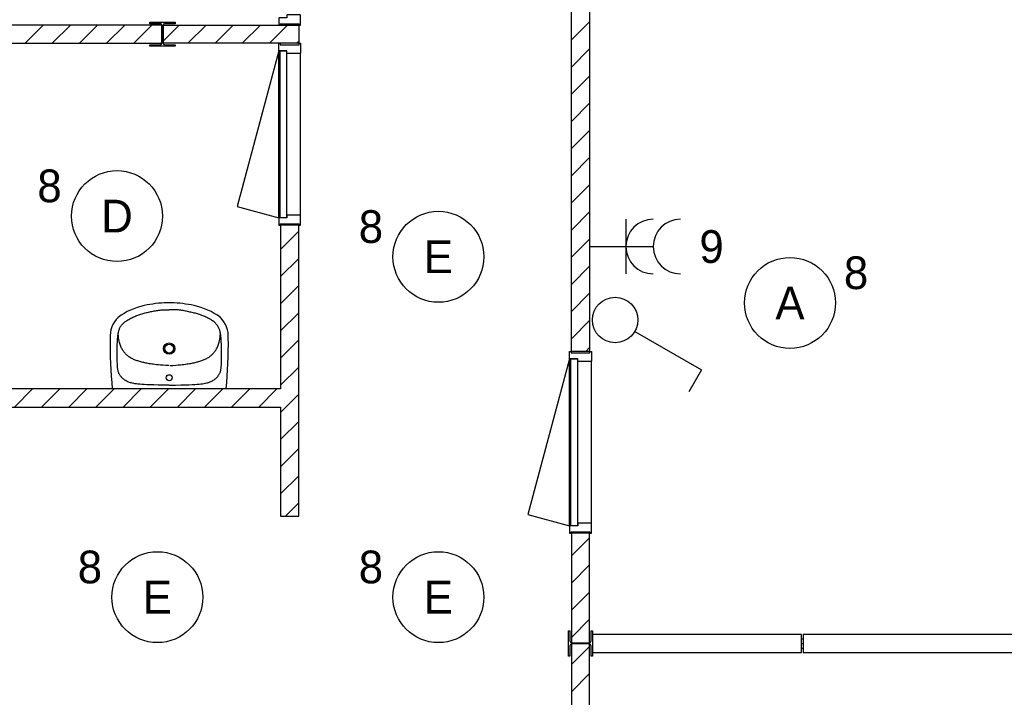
# Model space of a CAD drawing. Header units: millimetres. Extents: x -14827 to 65869, y -40284 to 56382.
# Tile 27 of 53: x 45977 to 51394, y 20214 to 23940. Entities that reach past the tile are written whole.
import ezdxf
from ezdxf.enums import TextEntityAlignment as Align

# ---------------------------------------------------------------- set-up
doc = ezdxf.new("R2010")
doc.units = ezdxf.units.MM
doc.header["$LTSCALE"] = 100
for name, color, linetype in [('AA32XI--_HOUT', 242, 'Continuous'), ('EL6222--', 130, 'Continuous'), ('EL6311--', 130, 'Continuous'), ('xref', 9, 'Continuous')]:
    doc.layers.add(name, color=color, linetype=linetype)
doc.styles.add('BURO-018', font='BUROFONT', dxfattribs={"height": 180})

# ---------------------------------------------------------------- blocks, each defined once
blk = doc.blocks.new('1115B3A')
at = {"color": 0, "linetype": 'Continuous'}
blk.add_circle((0, 0), 2.5, dxfattribs=at)
at = {"color": 0, "linetype": 'Continuous', "style": 'BURO-018'}
for tag, p in [('E_GKAST', (0, 8)), ('E_GROEP', (0, 5)), ('E_SGROEP', (4.5, 5)), ('E_ARMCODE', (0, 0)), ('E_SLET', (4.5, -1))]:
    blk.add_attdef(tag, text='', height=1.8, dxfattribs=at).set_placement(p, align=Align.MIDDLE)
blk = doc.blocks.new('111304A')
at = {"color": 0, "linetype": 'Continuous'}
for p, q in [((0, 1), (0, 4.5)), ((-1.5, 3), (1.5, 3))]:
    blk.add_line(p, q, dxfattribs=at)
for centre in [(0, 6), (0, 4.5)]:
    blk.add_arc(centre, 1.5, 180, 0, dxfattribs=at)
at = {"color": 0, "linetype": 'Continuous', "style": 'BURO-018'}
for tag, p in [('E_GKAST', (0, 11.5)), ('E_GROEP', (0, 8.5)), ('E_SGROEP', (4.5, 8.5))]:
    blk.add_attdef(tag, text='', height=1.8, dxfattribs=at).set_placement(p, align=Align.MIDDLE)
at = {"color": 0, "linetype": 'Continuous', "style": 'BURO-018', "flags": 1}
for tag, p in [('E_VERMCODE', (13, 8.5)), ('E_MATCODE', (0, 0))]:
    blk.add_attdef(tag, text='', height=1.8, dxfattribs=at).set_placement(p, align=Align.MIDDLE)
blk = doc.blocks.new('1114A1')
at = {"color": 0, "linetype": 'Continuous'}
for p, q in [((0.625, 3.333), (2.742, 7)), ((2.742, 7), (3.955, 6.3))]:
    blk.add_line(p, q, dxfattribs=at)
blk.add_circle((0, 2.25), 1.25, dxfattribs=at)
at = {"color": 0, "linetype": 'Continuous', "style": 'BURO-018'}
for tag, p in [('E_SLET1', (3.356, 9)), ('E_GROEP', (0, 0)), ('E_GKAST', (0, 0))]:
    blk.add_attdef(tag, text='', height=1.8, dxfattribs=at).set_placement(p, align=Align.MIDDLE)
at = {"color": 0, "linetype": 'Continuous', "style": 'BURO-018', "flags": 1}
for tag in ['E_MATCODE', 'E_SGROEP']:
    blk.add_attdef(tag, text='', height=1.8, dxfattribs=at).set_placement((0, 0), align=Align.MIDDLE)

msp = doc.modelspace()

# ---------------------------------------------------------------- hatches: boundary and pattern name
at = {"layer": 'AA32XI--_HOUT'}
h = msp.add_hatch(dxfattribs=at)
h.set_pattern_fill('', color=256, scale=880, style=0, pattern_type=0)
h.set_pattern_definition([])
h.paths.add_polyline_path([(47522.6, 23910), (47522.6, 23964), (47520.6, 23966), (47449.6, 23966), (47447.6, 23964), (47447.6, 23951), (47404.6, 23951), (47402.6, 23949), (47402.6, 23910), (47410.6, 23910), (47410.6, 23918), (47514.6, 23918), (47514.6, 23910)])
h = msp.add_hatch(dxfattribs=at)
h.set_pattern_fill('', color=256, scale=880, angle=-90, style=0, pattern_type=0)
h.set_pattern_definition([])
h.paths.add_polyline_path([(47522.6, 23810), (47522.6, 23756), (47520.6, 23754), (47449.6, 23754), (47447.6, 23756), (47447.6, 23769), (47404.6, 23769), (47402.6, 23771), (47402.6, 23810), (47410.6, 23810), (47410.6, 23802), (47514.6, 23802), (47514.6, 23810)])
h = msp.add_hatch(dxfattribs=at)
h.set_pattern_fill('', color=256, scale=880, style=0, pattern_type=0)
h.set_pattern_definition([])
h.paths.add_polyline_path([(47522.6, 22810), (47522.6, 22864), (47520.6, 22866), (47449.6, 22866), (47447.6, 22864), (47447.6, 22851), (47404.6, 22851), (47402.6, 22849), (47402.6, 22810), (47410.6, 22810), (47410.6, 22818), (47514.6, 22818), (47514.6, 22810)])
h = msp.add_hatch(dxfattribs=at)
h.set_pattern_fill('', color=256, scale=880, angle=-90, style=0, pattern_type=0)
h.set_pattern_definition([])
h.paths.add_polyline_path([(49122.6, 22116.3), (49122.6, 22062.3), (49120.6, 22060.3), (49049.6, 22060.3), (49047.6, 22062.3), (49047.6, 22075.3), (49004.6, 22075.3), (49002.6, 22077.3), (49002.6, 22116.3), (49010.6, 22116.3), (49010.6, 22108.3), (49114.6, 22108.3), (49114.6, 22116.3)])
h = msp.add_hatch(dxfattribs=at)
h.set_pattern_fill('', color=256, scale=880, style=0, pattern_type=0)
h.set_pattern_definition([])
h.paths.add_polyline_path([(49122.6, 21116.3), (49122.6, 21170.3), (49120.6, 21172.3), (49049.6, 21172.3), (49047.6, 21170.3), (49047.6, 21157.3), (49004.6, 21157.3), (49002.6, 21155.3), (49002.6, 21116.3), (49010.6, 21116.3), (49010.6, 21124.3), (49114.6, 21124.3), (49114.6, 21116.3)])

# ---------------------------------------------------------------- linework, layer by layer
at = {"layer": 'xref'}
for p, q in [((49112.6, 25816.4), (49112.6, 22116.3)), ((49012.6, 22116.3), (49012.6, 25400)), ((46759.5, 23910), (45612.6, 23910)), ((46007.1, 23810), (46107.1, 23910)), ((46156.4, 23810), (46256.4, 23910)), ((46305.7, 23810), (46405.7, 23910)), ((46455.1, 23810), (46555.1, 23910)), ((46604.4, 23810), (46704.4, 23910)), ((46692.9, 23926.5), (46832.9, 23926.5)), ((46692.9, 23918), (46692.9, 23926.5)), ((46748.2, 23918), (46692.9, 23918)), ((46759.5, 23810), (46759.5, 23910)), ((46759.5, 23910), (46759.5, 23810)), ((46760.2, 23814), (46760.2, 23906)), ((46765.7, 23906), (46765.7, 23814)), ((46766.4, 23910), (47412.6, 23910)), ((46766.4, 23810), (46766.4, 23910)), ((46766.4, 23822.6), (46853.8, 23910)), ((46766.4, 23910), (46766.4, 23810)), ((46832.9, 23918), (46777.7, 23918)), ((46832.9, 23926.5), (46832.9, 23918)), ((46903.1, 23810), (47003.1, 23910)), ((47052.5, 23810), (47152.5, 23910)), ((47201.8, 23810), (47301.8, 23910)), ((47351.1, 23810), (47451.1, 23910)), ((47412.6, 23910), (47412.6, 23910)), ((47412.6, 23910), (47512.6, 23910)), ((47512.6, 23910), (47512.6, 23810)), ((49012.6, 23828.8), (49112.6, 23928.8)), ((44312.6, 23810), (46759.5, 23810)), ((46692.9, 23793.5), (46692.9, 23802)), ((46692.9, 23802), (46748.2, 23802)), ((46832.9, 23793.5), (46692.9, 23793.5)), ((46753.8, 23810), (46759.5, 23815.8)), ((47412.6, 23810), (46766.4, 23810)), ((46777.7, 23802), (46832.9, 23802)), ((46832.9, 23802), (46832.9, 23793.5)), ((47512.6, 23810), (47412.6, 23810)), ((47412.6, 23810), (47412.6, 23810)), ((47500.5, 23810), (47512.6, 23822.2)), ((47402.6, 23769), (47173.1, 22912.5)), ((47402.6, 22851), (47402.6, 23769)), ((47447.6, 23765), (47407.6, 23767)), ((47407.6, 23767), (47407.6, 22853)), ((47447.6, 22855), (47447.6, 23765)), ((47447.6, 22866), (47447.6, 23754)), ((47522.6, 22866), (47522.6, 23754)), ((49012.6, 23679.4), (49112.6, 23779.4)), ((49012.6, 23530.1), (49112.6, 23630.1)), ((49012.6, 23380.7), (49112.6, 23480.7)), ((49012.6, 23231.4), (49112.6, 23331.4)), ((49012.6, 23082.1), (49112.6, 23182.1)), ((49012.6, 22932.7), (49112.6, 23032.7)), ((47173.1, 22912.5), (47402.6, 22851)), ((49012.6, 22783.4), (49112.6, 22883.4)), ((47407.6, 22853), (47447.6, 22855)), ((47512.6, 22810), (47412.6, 22810)), ((47412.6, 22810), (47412.6, 21910)), ((47512.6, 21210), (47512.6, 22810)), ((47412.6, 22676.8), (47512.6, 22776.8)), ((49012.6, 22634), (49112.6, 22734)), ((47412.6, 22527.5), (47512.6, 22627.5)), ((49012.6, 22484.7), (49112.6, 22584.7)), ((47412.6, 22378.1), (47512.6, 22478.1)), ((49012.6, 22335.4), (49112.6, 22435.4)), ((46788.3, 22384), (46811.2, 22384)), ((47412.6, 22228.8), (47512.6, 22328.8)), ((49012.6, 22186), (49112.6, 22286)), ((47412.6, 22079.4), (47512.6, 22179.4)), ((49112.6, 22116.3), (49012.6, 22116.3)), ((49092.2, 22116.3), (49112.6, 22136.7)), ((49002.6, 22075.3), (48773.1, 21218.8)), ((49002.6, 21157.3), (49002.6, 22075.3)), ((49047.6, 22071.3), (49007.6, 22073.3)), ((49007.6, 22073.3), (49007.6, 21159.3)), ((49047.6, 21161.3), (49047.6, 22071.3)), ((49047.6, 21172.3), (49047.6, 22060.3)), ((49122.6, 21172.3), (49122.6, 22060.3)), ((47412.6, 21930.1), (47512.6, 22030.1)), ((47412.6, 21910), (45612.6, 21910)), ((45948.5, 21810), (46048.5, 21910)), ((46097.8, 21810), (46197.8, 21910)), ((46247.2, 21810), (46347.2, 21910)), ((46396.5, 21810), (46496.5, 21910)), ((47112.6, 21910), (46486.8, 21910)), ((46545.9, 21810), (46645.9, 21910)), ((46695.2, 21810), (46795.2, 21910)), ((46844.5, 21810), (46944.5, 21910)), ((46993.9, 21810), (47093.9, 21910)), ((47143.2, 21810), (47243.2, 21910)), ((47292.6, 21810), (47392.6, 21910)), ((47412.6, 21780.7), (47512.6, 21880.7)), ((44312.6, 21810), (47412.6, 21810)), ((47412.6, 21810), (47412.6, 21210)), ((47412.6, 21631.4), (47512.6, 21731.4)), ((47412.6, 21482.1), (47512.6, 21582.1)), ((47412.6, 21332.7), (47512.6, 21432.7)), ((47439.3, 21210), (47512.6, 21283.4)), ((47412.6, 21210), (47512.6, 21210)), ((48773.1, 21218.8), (49002.6, 21157.3)), ((49007.6, 21159.3), (49047.6, 21161.3)), ((49012.6, 21116.3), (49012.6, 19910)), ((49112.6, 21116.3), (49012.6, 21116.3)), ((49012.6, 20991.3), (49112.6, 21091.3)), ((49112.6, 19910), (49112.6, 21116.3)), ((49012.6, 20842), (49112.6, 20942)), ((49012.6, 20692.6), (49112.6, 20792.6)), ((49012.6, 20543.3), (49112.6, 20643.3)), ((48996.1, 20440), (48996.1, 20580)), ((48996.1, 20580), (49004.6, 20580)), ((49004.6, 20580), (49004.6, 20524.8)), ((49120.6, 20524.8), (49120.6, 20580)), ((49120.6, 20580), (49129.1, 20580)), ((49129.1, 20580), (49129.1, 20440)), ((49129.1, 20560), (49129.1, 20460)), ((50279.1, 20560), (49129.1, 20560)), ((49129.1, 20560), (49129.1, 20560)), ((50279.1, 20460), (50279.1, 20560)), ((50279.1, 20535), (50287.1, 20535)), ((50287.1, 20560), (50287.1, 20460)), ((51437.1, 20560), (50287.1, 20560)), ((50287.1, 20560), (50287.1, 20560)), ((49004.6, 20495.3), (49004.6, 20440)), ((49012.6, 20393.9), (49112.6, 20493.9)), ((49016.6, 20512.8), (49108.6, 20512.8)), ((49108.6, 20507.3), (49016.6, 20507.3)), ((49120.6, 20440), (49120.6, 20495.3)), ((50279.1, 20510), (50287.1, 20510)), ((50279.1, 20485), (50287.1, 20485)), ((49004.6, 20440), (48996.1, 20440)), ((49129.1, 20440), (49120.6, 20440)), ((49129.1, 20460), (50279.1, 20460)), ((50287.1, 20460), (51437.1, 20460)), ((49012.6, 20244.6), (49112.6, 20344.6))]:
    msp.add_line(p, q, dxfattribs=at)
for points in [[(47522.6, 23910), (47522.6, 23964), (47520.6, 23966), (47449.6, 23966), (47447.6, 23964), (47447.6, 23951), (47404.6, 23951), (47402.6, 23949), (47402.6, 23910), (47410.6, 23910), (47410.6, 23918), (47514.6, 23918), (47514.6, 23910)], [(47522.6, 23810), (47522.6, 23756), (47520.6, 23754), (47449.6, 23754), (47447.6, 23756), (47447.6, 23769), (47404.6, 23769), (47402.6, 23771), (47402.6, 23810), (47410.6, 23810), (47410.6, 23802), (47514.6, 23802), (47514.6, 23810)], [(47522.6, 22810), (47522.6, 22864), (47520.6, 22866), (47449.6, 22866), (47447.6, 22864), (47447.6, 22851), (47404.6, 22851), (47402.6, 22849), (47402.6, 22810), (47410.6, 22810), (47410.6, 22818), (47514.6, 22818), (47514.6, 22810)], [(49122.6, 22116.3), (49122.6, 22062.3), (49120.6, 22060.3), (49049.6, 22060.3), (49047.6, 22062.3), (49047.6, 22075.3), (49004.6, 22075.3), (49002.6, 22077.3), (49002.6, 22116.3), (49010.6, 22116.3), (49010.6, 22108.3), (49114.6, 22108.3), (49114.6, 22116.3)], [(49122.6, 21116.3), (49122.6, 21170.3), (49120.6, 21172.3), (49049.6, 21172.3), (49047.6, 21170.3), (49047.6, 21157.3), (49004.6, 21157.3), (49002.6, 21155.3), (49002.6, 21116.3), (49010.6, 21116.3), (49010.6, 21124.3), (49114.6, 21124.3), (49114.6, 21116.3)]]:
    msp.add_lwpolyline(points, close=True, dxfattribs=at)
for points in [[(46799.9, 21930.7), (46767, 21930.9), (46738.6, 21931.2), (46714.4, 21931.6), (46693.8, 21932.2), (46676.3, 21932.9), (46661.4, 21933.7), (46648.7, 21934.5), (46637.7, 21935.5), (46627.9, 21936.5), (46619.1, 21937.5), (46611.3, 21938.6), (46604.3, 21939.9), (46597.9, 21941.2), (46592.1, 21942.6), (46586.7, 21944.1), (46581.7, 21945.7), (46576.9, 21947.5), (46572.3, 21949.4), (46567.9, 21951.4), (46563.6, 21953.6), (46559.6, 21955.8), (46555.8, 21958.2), (46552.2, 21960.7), (46548.8, 21963.2), (46545.6, 21965.9), (46542.6, 21968.6), (46539.8, 21971.4), (46537.2, 21974.3), (46534.8, 21977.2), (46532.5, 21980.1), (46530.4, 21983.1), (46528.4, 21986.1), (46526.6, 21989), (46524.9, 21992.1), (46523.3, 21995.1), (46521.9, 21998.3), (46520.7, 22001.5), (46519.5, 22004.8), (46518.5, 22008.4), (46517.7, 22012), (46517, 22015.9), (46516.4, 22020), (46515.9, 22024.4), (46515.5, 22029.1), (46515.2, 22034.1), (46514.9, 22039.4), (46514.7, 22045.2), (46514.5, 22051.3), (46514.3, 22057.9), (46514, 22064.9), (46513.8, 22072.2), (46513.7, 22079.9), (46513.5, 22087.9), (46513.4, 22096.1), (46513.3, 22104.5), (46513.3, 22113.1), (46513.3, 22121.7), (46513.4, 22130.4), (46513.6, 22139.1), (46513.8, 22147.7), (46514, 22156.1), (46514.4, 22164.2), (46514.7, 22172), (46515.2, 22179.4), (46515.7, 22186.3), (46516.3, 22192.8), (46516.9, 22198.9), (46517.6, 22204.5), (46518.3, 22209.8), (46519.1, 22214.8), (46520, 22219.4), (46520.9, 22223.8), (46521.9, 22227.8), (46522.9, 22231.7), (46524.1, 22235.4), (46525.4, 22239), (46526.8, 22242.4), (46528.5, 22245.8), (46530.3, 22249.2), (46532.4, 22252.5), (46534.7, 22256), (46537.2, 22259.4), (46540, 22262.9), (46543.1, 22266.3), (46546.5, 22269.8), (46550.1, 22273.2), (46553.9, 22276.6), (46558.1, 22279.9), (46562.5, 22283.1), (46567.2, 22286.2), (46572.1, 22289.3), (46577.2, 22292.3), (46582.5, 22295.2), (46587.9, 22298), (46593.4, 22300.7), (46598.9, 22303.4), (46604.5, 22305.9), (46610.1, 22308.4), (46615.7, 22310.8), (46621.4, 22313.1), (46627.1, 22315.3), (46632.9, 22317.4), (46638.7, 22319.4), (46644.5, 22321.2), (46650.3, 22323), (46656.2, 22324.6), (46662.1, 22326.2), (46668.1, 22327.7), (46674.1, 22329.1), (46680.2, 22330.5), (46686.3, 22331.9), (46692.4, 22333.2), (46698.6, 22334.6), (46704.8, 22335.9), (46711.1, 22337.2), (46717.4, 22338.5), (46723.8, 22339.6), (46730.1, 22340.7), (46736.5, 22341.8), (46742.9, 22342.7), (46749.4, 22343.4), (46755.9, 22344.1), (46762.5, 22344.6), (46769.3, 22344.9), (46776.4, 22345.2), (46783.8, 22345.3), (46791.5, 22345.2), (46799.7, 22345.1)], [(46802.3, 21930.7), (46835.3, 21931.1), (46863.6, 21931.6), (46887.9, 21932.2), (46908.5, 21932.9), (46926, 21933.7), (46940.8, 21934.5), (46953.5, 21935.5), (46964.5, 21936.5), (46974.3, 21937.5), (46983.1, 21938.6), (46990.9, 21939.8), (46997.9, 21941.1), (47004.3, 21942.4), (47010.1, 21943.9), (47015.4, 21945.4), (47020.4, 21947.1), (47025.3, 21948.9), (47029.9, 21950.8), (47034.3, 21952.9), (47038.5, 21955), (47042.5, 21957.3), (47046.3, 21959.7), (47049.8, 21962.2), (47053.2, 21964.8), (47056.4, 21967.5), (47059.4, 21970.2), (47062.2, 21973), (47064.8, 21975.9), (47067.2, 21978.8), (47069.4, 21981.8), (47071.5, 21984.8), (47073.5, 21987.7), (47075.3, 21990.7), (47077, 21993.8), (47078.5, 21996.8), (47079.9, 22000), (47081.2, 22003.2), (47082.3, 22006.6), (47083.2, 22010.1), (47084, 22013.8), (47084.7, 22017.7), (47085.3, 22021.8), (47085.7, 22026.2), (47086.1, 22030.8), (47086.4, 22035.8), (47086.6, 22041.2), (47086.9, 22046.9), (47087, 22053.1), (47087.2, 22059.7), (47087.4, 22066.7), (47087.5, 22074), (47087.7, 22081.7), (47087.8, 22089.7), (47087.8, 22097.9), (47087.9, 22106.3), (47087.8, 22114.8), (47087.7, 22123.5), (47087.6, 22132.2), (47087.4, 22140.9), (47087.1, 22149.5), (47086.8, 22157.8), (47086.4, 22166), (47086, 22173.8), (47085.5, 22181.2), (47085, 22188.1), (47084.4, 22194.6), (47083.7, 22200.6), (47083, 22206.3), (47082.2, 22211.6), (47081.4, 22216.5), (47080.5, 22221.1), (47079.6, 22225.5), (47078.6, 22229.6), (47077.5, 22233.4), (47076.3, 22237.1), (47075, 22240.7), (47073.5, 22244.1), (47071.8, 22247.5), (47070, 22250.8), (47067.9, 22254.2), (47065.6, 22257.6), (47063, 22261), (47060.2, 22264.5), (47057.1, 22267.9), (47053.7, 22271.4), (47050.1, 22274.7), (47046.2, 22278.1), (47042, 22281.4), (47037.5, 22284.6), (47032.8, 22287.7), (47027.9, 22290.7), (47022.8, 22293.7), (47017.5, 22296.5), (47012.1, 22299.3), (47006.6, 22302), (47001.1, 22304.6), (46995.5, 22307.1), (46989.8, 22309.6), (46984.2, 22311.9), (46978.5, 22314.2), (46972.7, 22316.4), (46967, 22318.4), (46961.2, 22320.3), (46955.4, 22322.2), (46949.5, 22323.9), (46943.6, 22325.5), (46937.7, 22327), (46931.7, 22328.5), (46925.7, 22329.9), (46919.6, 22331.3), (46913.5, 22332.6), (46907.4, 22333.9), (46901.2, 22335.2), (46894.9, 22336.5), (46888.6, 22337.8), (46882.3, 22339), (46876, 22340.1), (46869.6, 22341.2), (46863.2, 22342.1), (46856.8, 22343), (46850.4, 22343.7), (46843.8, 22344.3), (46837.2, 22344.8), (46830.4, 22345.1), (46823.3, 22345.3), (46815.9, 22345.4), (46808.2, 22345.3), (46800, 22345.1)], [(46798.5, 22038.5), (46781.1, 22039.2), (46765.8, 22040.1), (46752.3, 22041), (46740.4, 22042), (46729.9, 22043), (46720.6, 22044), (46712.1, 22045.1), (46704.3, 22046.2), (46697, 22047.2), (46690, 22048.3), (46683.4, 22049.5), (46677.1, 22050.6), (46671, 22051.8), (46665.2, 22053), (46659.6, 22054.3), (46654.1, 22055.7), (46648.7, 22057.1), (46643.4, 22058.6), (46638.2, 22060.1), (46633, 22061.7), (46628, 22063.3), (46623, 22065), (46618.1, 22066.8), (46613.3, 22068.6), (46608.6, 22070.5), (46603.9, 22072.4), (46599.3, 22074.5), (46594.8, 22076.6), (46590.4, 22078.9), (46586.1, 22081.3), (46582, 22083.8), (46578, 22086.6), (46574.1, 22089.5), (46570.3, 22092.6), (46566.7, 22095.9), (46563.3, 22099.3), (46559.9, 22102.8), (46556.7, 22106.4), (46553.7, 22110.1), (46550.8, 22113.8), (46548, 22117.6), (46545.4, 22121.4), (46542.9, 22125.3), (46540.5, 22129.4), (46538.2, 22133.6), (46536, 22138.1), (46533.9, 22142.8), (46531.9, 22147.9), (46529.9, 22153.3), (46528, 22159.2), (46526.2, 22165.7), (46524.5, 22173.1), (46522.9, 22181.4), (46521.3, 22190.9), (46519.9, 22201.6), (46518.7, 22212.3)], [(46803.1, 22038.5), (46820.5, 22039.4), (46835.8, 22040.3), (46849.3, 22041.3), (46861.1, 22042.3), (46871.6, 22043.4), (46881, 22044.5), (46889.4, 22045.6), (46897.2, 22046.8), (46904.6, 22047.9), (46911.5, 22049), (46918.1, 22050.2), (46924.4, 22051.4), (46930.5, 22052.6), (46936.3, 22053.9), (46941.9, 22055.2), (46947.4, 22056.6), (46952.8, 22058), (46958.1, 22059.5), (46963.3, 22061.1), (46968.4, 22062.7), (46973.4, 22064.4), (46978.4, 22066.1), (46983.3, 22067.9), (46988.1, 22069.8), (46992.8, 22071.7), (46997.5, 22073.7), (47002.1, 22075.7), (47006.5, 22077.9), (47010.9, 22080.1), (47015.2, 22082.6), (47019.3, 22085.2), (47023.3, 22087.9), (47027.2, 22090.9), (47030.9, 22094), (47034.5, 22097.3), (47038, 22100.7), (47041.3, 22104.3), (47044.4, 22107.9), (47047.4, 22111.6), (47050.3, 22115.3), (47053.1, 22119.1), (47055.7, 22123), (47058.2, 22126.9), (47060.5, 22131), (47062.8, 22135.3), (47065, 22139.7), (47067, 22144.5), (47069, 22149.5), (47071, 22155), (47072.8, 22160.9), (47074.6, 22167.4), (47076.2, 22174.8), (47077.8, 22183.1), (47079.3, 22192.6), (47080.7, 22203.3), (47081.8, 22214)]]:
    msp.add_lwpolyline(points, dxfattribs=at)
for centre, radius in [((46799.7, 22131.4), 31.1), ((46799.7, 22131.4), 24.3), ((46799.7, 21971.1), 16.6)]:
    msp.add_circle(centre, radius, dxfattribs=at)
for centre, radius, start, end in [((46748.2, 23906), 12, 0, 90), ((46777.7, 23906), 12, 90, 180), ((46748.2, 23814), 12, 270, 0), ((46777.7, 23814), 12, 180, 270), ((46816.6, 21651.3), 733.2, 92.2127, 102.1285), ((46782.8, 21651.3), 733.2, 77.8715, 87.7873), ((46741.1, 22002.8), 373.7, 102.1285, 126.5756), ((46858.4, 22002.8), 373.7, 53.4244, 77.8715), ((46622.3, 22197.7), 147.9, 134.6333, 183.716), ((46977.2, 22197.7), 147.9, 356.284, 45.3667), ((48780.6, 22149.1), 2306.2, 179.0294, 185.9493), ((46474.7, 22188.1), 1.182765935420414e-11, 182.5317, 180.2017), ((44818.9, 22149.1), 2306.2, 354.0507, 0.9706), ((49016.6, 20524.8), 12, 180, 270), ((49016.6, 20495.3), 12, 90, 180), ((49108.6, 20524.8), 12, 270, 0), ((49108.6, 20495.3), 12, 0, 90)]:
    msp.add_arc(centre, radius, start, end, dxfattribs=at)

# ---------------------------------------------------------------- block references
at = {"layer": 'EL6222--'}
ref = msp.add_blockref('111304A', (49012.6, 22692.6), dxfattribs=dict(at, xscale=100, yscale=100, zscale=100, rotation=270))
ref.add_attrib('E_GROEP', '9', dxfattribs={"layer": '0', "color": 7, "linetype": 'Continuous', "height": 180, "style": 'BURO-018'}).set_placement((49783.5, 22692.6), align=Align.MIDDLE)
at = {"layer": 'EL6311--'}
ref = msp.add_blockref('1115B3A', (46512.6, 22860), dxfattribs=dict(at, xscale=100, yscale=100, zscale=100))
ref.add_attrib('E_ARMCODE', 'D', dxfattribs={"layer": '0', "color": 7, "linetype": 'Continuous', "height": 180, "style": 'BURO-018'}).set_placement((46512.6, 22860), align=Align.MIDDLE)
ref.add_attrib('E_GROEP', '8', dxfattribs={"layer": '0', "color": 7, "linetype": 'Continuous', "height": 180, "style": 'BURO-018'}).set_placement((46141.3, 23026.3), align=Align.MIDDLE)
ref = msp.add_blockref('1115B3A', (48280.8, 22636.2), dxfattribs=dict(at, xscale=100, yscale=100, zscale=100))
ref.add_attrib('E_ARMCODE', 'E', dxfattribs={"layer": '0', "color": 7, "linetype": 'Continuous', "height": 180, "style": 'BURO-018'}).set_placement((48280.8, 22636.2), align=Align.MIDDLE)
ref.add_attrib('E_GROEP', '8', dxfattribs={"layer": '0', "color": 7, "linetype": 'Continuous', "height": 180, "style": 'BURO-018'}).set_placement((47909.5, 22802.4), align=Align.MIDDLE)
ref = msp.add_blockref('1115B3A', (50215, 22382.5), dxfattribs=dict(at, xscale=100, yscale=100, zscale=100))
ref.add_attrib('E_ARMCODE', 'A', dxfattribs={"layer": '0', "color": 7, "linetype": 'Continuous', "height": 180, "style": 'BURO-018'}).set_placement((50215, 22382.5), align=Align.MIDDLE)
ref.add_attrib('E_GROEP', '8', dxfattribs={"layer": '0', "color": 7, "linetype": 'Continuous', "height": 180, "style": 'BURO-018'}).set_placement((50578.4, 22548.7), align=Align.MIDDLE)
at = {"layer": 'EL6311--', "xscale": 100, "yscale": 100, "zscale": 100, "rotation": 270}
msp.add_blockref('1114A1', (49028, 22288.7), dxfattribs=at)
at = {"layer": 'EL6311--'}
ref = msp.add_blockref('1115B3A', (46734.7, 20764.6), dxfattribs=dict(at, xscale=100, yscale=100, zscale=100))
ref.add_attrib('E_ARMCODE', 'E', dxfattribs={"layer": '0', "color": 7, "linetype": 'Continuous', "height": 180, "style": 'BURO-018'}).set_placement((46734.7, 20764.6), align=Align.MIDDLE)
ref.add_attrib('E_GROEP', '8', dxfattribs={"layer": '0', "color": 7, "linetype": 'Continuous', "height": 180, "style": 'BURO-018'}).set_placement((46363.4, 20930.8), align=Align.MIDDLE)
ref = msp.add_blockref('1115B3A', (48280.8, 20764.6), dxfattribs=dict(at, xscale=100, yscale=100, zscale=100))
ref.add_attrib('E_ARMCODE', 'E', dxfattribs={"layer": '0', "color": 7, "linetype": 'Continuous', "height": 180, "style": 'BURO-018'}).set_placement((48280.8, 20764.6), align=Align.MIDDLE)
ref.add_attrib('E_GROEP', '8', dxfattribs={"layer": '0', "color": 7, "linetype": 'Continuous', "height": 180, "style": 'BURO-018'}).set_placement((47909.5, 20930.8), align=Align.MIDDLE)

doc.saveas('drawing.dxf')
